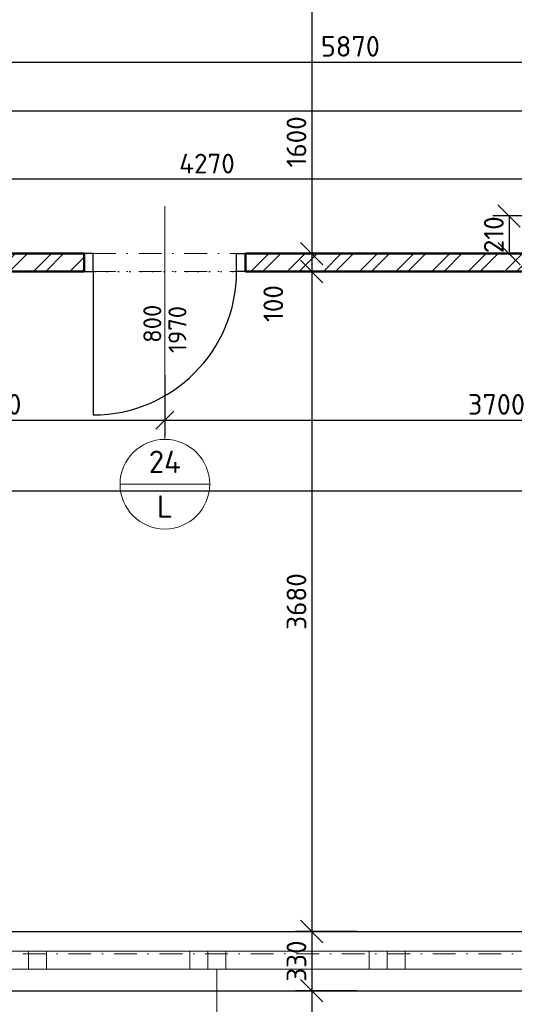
# Model space of a CAD drawing. Header units: millimetres. Extents: x -118752 to 407724, y -73278 to 155058.
# Tile 142 of 256: x 88144 to 90904, y 58677 to 64167. Entities that reach past the tile are written whole.
import ezdxf
from ezdxf.enums import TextEntityAlignment as Align

# ---------------------------------------------------------------- set-up
doc = ezdxf.new("R2010")
doc.units = ezdxf.units.MM
doc.header["$LTSCALE"] = 10
doc.linetypes.add('DASHDOT', pattern=[25.4, 12.7, -6.35, 0, -6.35])
doc.linetypes.add('DOT', pattern=[6.35, 0, -6.35])
for name, color, linetype, lineweight in [('CKBUBLINY', 1, 'Continuous', 18), ('CKBUBLINY_POPIS', 3, 'Continuous', 25), ('CKDVERE_', 7, 'Continuous', 25), ('CKDVERE_NADROVINOU', 1, 'DASHDOT', 18), ('CKDVERE_OSY', 1, 'Continuous', 18), ('CKDVERE_POPIS', 3, 'Continuous', 25), ('CKDVERE_ZARUBNE_RAM', 5, 'Continuous', 25), ('CKKOTY', 3, 'Continuous', 25), ('CKOKNA', 1, 'Continuous', 18), ('CKRASTR', 7, 'DASHDOT', 15), ('CKSTENY_PODROVINOU', 7, 'Continuous', 25), ('CKSTENY_REZ', 6, 'Continuous', 50), ('srafy', 7, 'Continuous', 18)]:
    doc.layers.add(name, color=color, linetype=linetype, lineweight=lineweight)
doc.layers.add('CKDVERE_DORAZ', color=7, linetype='DOT', lineweight=25, plot=False)
doc.styles.get("Standard").update_dxf_attribs({"font": 'isocpeur.ttf'})
doc.dimstyles.new('CADKON', dxfattribs={"dimscale": 50, "dimtxt": 2.2, "dimasz": 2.5, "dimexe": 1.8, "dimexo": 5, "dimgap": 0.6, "dimtad": 1, "dimrnd": 1, "dimtxsty": 'Standard', "dimblk1": 'OBLIQUE', "dimblk2": 'OBLIQUE', "dimsah": 1, "dimcen": 2.5, "dimadec": 1, "dimazin": 2, "dimtfac": 1, "dimtdec": 4, "dimtix": 1, "dimtmove": 2, "dimatfit": 3, "dimldrblk": 'OPEN30', "dimfxl": 5, "dimfxlon": 1, "dimtolj": 1, "dimarcsym": 0})
doc.dimstyles.new('CADKON obrazky', dxfattribs={"dimscale": 50, "dimtxt": 2.2, "dimasz": 2.5, "dimexe": 1.8, "dimexo": 2, "dimgap": 0.6, "dimtad": 1, "dimrnd": 1, "dimtxsty": 'Standard', "dimblk1": 'OBLIQUE', "dimblk2": 'OBLIQUE', "dimsah": 1, "dimcen": 2.5, "dimadec": 1, "dimazin": 2, "dimtfac": 1, "dimtdec": 4, "dimtix": 1, "dimtmove": 2, "dimatfit": 3, "dimldrblk": 'OPEN30', "dimfxl": 5, "dimfxlon": 1, "dimtolj": 1, "dimarcsym": 0})

# ---------------------------------------------------------------- blocks, each defined once
blk = doc.blocks.new('_OBLIQUE')
at = {"color": 0, "linetype": 'ByBlock'}
blk.add_line((-0.5, -0.5), (0.5, 0.5), dxfattribs=at)
blk = doc.blocks.new('*D7807')
at = {"layer": 'CKKOTY', "color": 0, "lineweight": -2}
for p, q in [((86724.4, 56878), (86724.4, 56538)), ((103664.4, 56878), (103664.4, 56538)), ((86724.4, 56628), (103664.4, 56628))]:
    blk.add_line(p, q, dxfattribs=at)
at = {"layer": 'Defpoints', "color": 0}
for p in [(86724.4, 58752.7), (103664.4, 58752.7), (103664.4, 56628)]:
    blk.add_point(p, dxfattribs=at)
at = {"layer": 'CKKOTY', "color": 0, "lineweight": -2, "xscale": 125, "yscale": 125, "zscale": 125, "rotation": 180}
blk.add_blockref('_OBLIQUE', (86724.4, 56628), dxfattribs=at)
at = {"layer": 'CKKOTY', "color": 0, "lineweight": -2, "xscale": 125, "yscale": 125, "zscale": 125}
blk.add_blockref('_OBLIQUE', (103664.4, 56628), dxfattribs=at)
at = {"layer": 'CKKOTY', "color": 0, "insert": (95194.4, 56713), "char_height": 110, "attachment_point": 5}
blk.add_mtext('\\A1;16940', dxfattribs=at)
blk = doc.blocks.new('_Open90')
at = {"color": 0, "lineweight": -2}
for p, q in [((-0.5, 0.5), (0, 0)), ((0, 0), (-1, 0)), ((0, 0), (-0.5, -0.5))]:
    blk.add_line(p, q, dxfattribs=at)
blk = doc.blocks.new('*D7844')
at = {"layer": 'CKKOTY', "color": 0, "lineweight": -2}
for p, q in [((87054.4, 61842.9), (87054.4, 61631)), ((97414.4, 61842.9), (97414.4, 61631)), ((87054.4, 61541), (97414.4, 61541))]:
    blk.add_line(p, q, dxfattribs=at)
at = {"layer": 'Defpoints', "color": 0}
for p in [(97414.4, 61541), (87054.4, 61342.9), (97414.4, 61342.9)]:
    blk.add_point(p, dxfattribs=at)
at = {"layer": 'CKKOTY', "color": 0, "lineweight": -2, "xscale": 125, "yscale": 125, "zscale": 125, "rotation": 180}
blk.add_blockref('_OBLIQUE', (87054.4, 61541), dxfattribs=at)
at = {"layer": 'CKKOTY', "color": 0, "lineweight": -2, "xscale": 125, "yscale": 125, "zscale": 125}
blk.add_blockref('_OBLIQUE', (97414.4, 61541), dxfattribs=at)
at = {"layer": 'CKKOTY', "color": 0, "insert": (91826.3, 61640.8), "char_height": 110, "attachment_point": 5}
blk.add_mtext('\\A1;10360', dxfattribs=at)
blk = doc.blocks.new('_Open30')
at = {"color": 0, "lineweight": -2}
for p, q in [((-1, 0.268), (0, 0)), ((0, 0), (-1, -0.268)), ((0, 0), (-1, 0))]:
    blk.add_line(p, q, dxfattribs=at)
blk = doc.blocks.new('*D7854')
at = {"layer": 'CKKOTY', "color": 0, "lineweight": -2}
for p, q in [((90023.5, 64463.2), (89683.5, 64463.2)), ((89773.5, 64463.2), (89773.5, 62863.2)), ((89766.3, 62863.2), (89683.5, 62863.2))]:
    blk.add_line(p, q, dxfattribs=at)
at = {"layer": 'Defpoints', "color": 0}
for p in [(90616.3, 64463.2), (89773.5, 62863.2), (90266.3, 62863.2)]:
    blk.add_point(p, dxfattribs=at)
at = {"layer": 'CKKOTY', "color": 0, "lineweight": -2, "xscale": 125, "yscale": 125, "zscale": 125}
for p, rotation in [((89773.5, 64463.2), 90), ((89773.5, 62863.2), 270)]:
    blk.add_blockref('_OBLIQUE', p, dxfattribs=dict(at, rotation=rotation))
at = {"layer": 'CKKOTY', "color": 0, "insert": (89688.5, 63486), "char_height": 110, "attachment_point": 5, "rotation": 90}
blk.add_mtext('\\A1;1600', dxfattribs=at)
blk = doc.blocks.new('*D7855')
at = {"layer": 'CKKOTY', "color": 0, "lineweight": -2}
for p, q in [((89766.3, 62863.2), (89683.5, 62863.2)), ((89773.5, 62863.2), (89773.5, 62763.2)), ((89766.3, 62763.2), (89683.5, 62763.2))]:
    blk.add_line(p, q, dxfattribs=at)
at = {"layer": 'Defpoints', "color": 0}
for p in [(90266.3, 62863.2), (89773.5, 62763.2), (90266.3, 62763.2)]:
    blk.add_point(p, dxfattribs=at)
at = {"layer": 'CKKOTY', "color": 0, "lineweight": -2, "xscale": 125, "yscale": 125, "zscale": 125}
for p, rotation in [((89773.5, 62863.2), 90), ((89773.5, 62763.2), 270)]:
    blk.add_blockref('_OBLIQUE', p, dxfattribs=dict(at, rotation=rotation))
at = {"layer": 'CKKOTY', "color": 0, "insert": (89559.4, 62584.5), "char_height": 110, "attachment_point": 5, "rotation": 90}
blk.add_mtext('\\A1;100', dxfattribs=at)
blk = doc.blocks.new('*D7863')
at = {"layer": 'CKKOTY', "color": 0, "lineweight": -2}
for p, q in [((99464.4, 64108.2), (99464.4, 63748.2)), ((99464.4, 63658.2), (87054.4, 63658.2)), ((87054.4, 63213.2), (87054.4, 63568.2))]:
    blk.add_line(p, q, dxfattribs=at)
at = {"layer": 'Defpoints', "color": 0}
for p in [(87054.4, 63713.2), (87054.4, 63658.2), (99464.4, 63608.2)]:
    blk.add_point(p, dxfattribs=at)
at = {"layer": 'CKKOTY', "color": 0, "lineweight": -2, "xscale": 125, "yscale": 125, "zscale": 125, "rotation": 180}
blk.add_blockref('_OBLIQUE', (87054.4, 63658.2), dxfattribs=at)
at = {"layer": 'CKKOTY', "color": 0, "lineweight": -2, "xscale": 125, "yscale": 125, "zscale": 125}
blk.add_blockref('_OBLIQUE', (99464.4, 63658.2), dxfattribs=at)
at = {"layer": 'CKKOTY', "color": 0, "insert": (93610.6, 63763.6), "char_height": 110, "attachment_point": 5}
blk.add_mtext('\\A1;12410', dxfattribs=at)
blk = doc.blocks.new('*D8394')
at = {"layer": 'CKKOTY', "color": 0, "lineweight": -2}
for p, q in [((86944.4, 58252.7), (86944.4, 56793.8)), ((91444.4, 58252.7), (91444.4, 56793.8)), ((91444.4, 56883.8), (86944.4, 56883.8))]:
    blk.add_line(p, q, dxfattribs=at)
at = {"layer": 'Defpoints', "color": 0}
for p in [(86944.4, 58752.7), (91444.4, 58752.7), (86944.4, 56883.8)]:
    blk.add_point(p, dxfattribs=at)
at = {"layer": 'CKKOTY', "color": 0, "lineweight": -2, "xscale": 125, "yscale": 125, "zscale": 125, "rotation": 180}
blk.add_blockref('_OBLIQUE', (86944.4, 56883.8), dxfattribs=at)
at = {"layer": 'CKKOTY', "color": 0, "lineweight": -2, "xscale": 125, "yscale": 125, "zscale": 125}
blk.add_blockref('_OBLIQUE', (91444.4, 56883.8), dxfattribs=at)
at = {"layer": 'CKKOTY', "color": 0, "insert": (89194.4, 56968.8), "char_height": 110, "attachment_point": 5}
blk.add_mtext('\\A1;4500', dxfattribs=at)
blk = doc.blocks.new('*D8454')
at = {"layer": 'CKKOTY', "color": 0, "lineweight": -2}
for p, q in [((87194.4, 57608.5), (87194.4, 57268.5)), ((91194.4, 57608.5), (91194.4, 57268.5)), ((87194.4, 57358.5), (91194.4, 57358.5))]:
    blk.add_line(p, q, dxfattribs=at)
at = {"layer": 'Defpoints', "color": 0}
for p in [(87194.4, 58814.8), (91194.4, 58814.8), (91194.4, 57358.5)]:
    blk.add_point(p, dxfattribs=at)
at = {"layer": 'CKKOTY', "color": 0, "lineweight": -2, "xscale": 125, "yscale": 125, "zscale": 125, "rotation": 180}
blk.add_blockref('_OBLIQUE', (87194.4, 57358.5), dxfattribs=at)
at = {"layer": 'CKKOTY', "color": 0, "lineweight": -2, "xscale": 125, "yscale": 125, "zscale": 125}
blk.add_blockref('_OBLIQUE', (91194.4, 57358.5), dxfattribs=at)
at = {"layer": 'CKKOTY', "color": 0, "char_height": 110, "attachment_point": 5}
for s, insert in [('\\A1;4000', (89194.4, 57443.5)), ('\\A1;1500(900)', (89194.4, 57262.5))]:
    blk.add_mtext(s, dxfattribs=dict(at, insert=insert))
blk = doc.blocks.new('*D8457')
at = {"layer": 'CKKOTY', "color": 0, "lineweight": -2}
for p, q in [((89766.3, 62763.2), (89683.5, 62763.2)), ((89773.5, 62763.2), (89773.5, 59082.7)), ((90023.5, 59082.7), (89683.5, 59082.7))]:
    blk.add_line(p, q, dxfattribs=at)
at = {"layer": 'Defpoints', "color": 0}
for p in [(90266.3, 62763.2), (89773.5, 59082.7), (90646.3, 59082.7)]:
    blk.add_point(p, dxfattribs=at)
at = {"layer": 'CKKOTY', "color": 0, "lineweight": -2, "xscale": 125, "yscale": 125, "zscale": 125}
for p, rotation in [((89773.5, 62763.2), 90), ((89773.5, 59082.7), 270)]:
    blk.add_blockref('_OBLIQUE', p, dxfattribs=dict(at, rotation=rotation))
at = {"layer": 'CKKOTY', "color": 0, "insert": (89688.5, 60922.9), "char_height": 110, "attachment_point": 5, "rotation": 90}
blk.add_mtext('\\A1;3680', dxfattribs=at)
blk = doc.blocks.new('*D8458')
at = {"layer": 'CKKOTY', "color": 0, "lineweight": -2}
for p, q in [((90023.5, 59082.7), (89683.5, 59082.7)), ((89773.5, 59082.7), (89773.5, 58752.7)), ((90023.5, 58752.7), (89683.5, 58752.7))]:
    blk.add_line(p, q, dxfattribs=at)
at = {"layer": 'Defpoints', "color": 0}
for p in [(90646.3, 59082.7), (89773.5, 58752.7), (90646.3, 58752.7)]:
    blk.add_point(p, dxfattribs=at)
at = {"layer": 'CKKOTY', "color": 0, "lineweight": -2, "xscale": 125, "yscale": 125, "zscale": 125}
for p, rotation in [((89773.5, 59082.7), 90), ((89773.5, 58752.7), 270)]:
    blk.add_blockref('_OBLIQUE', p, dxfattribs=dict(at, rotation=rotation))
at = {"layer": 'CKKOTY', "color": 0, "insert": (89688.5, 58917.7), "char_height": 110, "attachment_point": 5, "rotation": 90}
blk.add_mtext('\\A1;330', dxfattribs=at)
blk = doc.blocks.new('*D8686')
at = {"layer": 'CKKOTY', "color": 0, "lineweight": -2}
for p, q in [((87054.4, 62184.9), (87054.4, 61844.9)), ((88954.4, 62184.9), (88954.4, 61844.9)), ((87054.4, 61934.9), (88954.4, 61934.9))]:
    blk.add_line(p, q, dxfattribs=at)
at = {"layer": 'Defpoints', "color": 0}
for p in [(87054.4, 62472.7), (88954.4, 62472.7), (88954.4, 61934.9)]:
    blk.add_point(p, dxfattribs=at)
at = {"layer": 'CKKOTY', "color": 0, "lineweight": -2, "xscale": 100, "yscale": 100, "zscale": 100, "rotation": 180}
blk.add_blockref('_OBLIQUE', (87054.4, 61934.9), dxfattribs=at)
at = {"layer": 'CKKOTY', "color": 0, "lineweight": -2, "xscale": 100, "yscale": 100, "zscale": 100}
blk.add_blockref('_OBLIQUE', (88954.4, 61934.9), dxfattribs=at)
at = {"layer": 'CKKOTY', "color": 0, "insert": (88004.4, 62022.4), "char_height": 115, "attachment_point": 5}
blk.add_mtext('\\A1;1900', dxfattribs=at)
blk = doc.blocks.new('*D8687')
at = {"layer": 'CKKOTY', "color": 0, "lineweight": -2}
for p, q in [((88954.4, 62184.9), (88954.4, 61844.9)), ((92654.4, 62184.9), (92654.4, 61844.9)), ((88954.4, 61934.9), (92654.4, 61934.9))]:
    blk.add_line(p, q, dxfattribs=at)
at = {"layer": 'Defpoints', "color": 0}
for p in [(88954.4, 62472.7), (92654.4, 62414.7), (92654.4, 61934.9)]:
    blk.add_point(p, dxfattribs=at)
at = {"layer": 'CKKOTY', "color": 0, "lineweight": -2, "xscale": 100, "yscale": 100, "zscale": 100, "rotation": 180}
blk.add_blockref('_OBLIQUE', (88954.4, 61934.9), dxfattribs=at)
at = {"layer": 'CKKOTY', "color": 0, "lineweight": -2, "xscale": 100, "yscale": 100, "zscale": 100}
blk.add_blockref('_OBLIQUE', (92654.4, 61934.9), dxfattribs=at)
at = {"layer": 'CKKOTY', "color": 0, "insert": (90804.4, 62022.4), "char_height": 115, "attachment_point": 5}
blk.add_mtext('\\A1;3700', dxfattribs=at)
blk = doc.blocks.new('*D8704')
at = {"layer": 'CKKOTY', "color": 0, "lineweight": -2}
for p, q in [((87054.4, 64181.4), (87054.4, 63841.4)), ((92924.4, 64181.4), (92924.4, 63841.4)), ((87054.4, 63931.4), (92924.4, 63931.4))]:
    blk.add_line(p, q, dxfattribs=at)
at = {"layer": 'Defpoints', "color": 0}
for p in [(92924.4, 64463.2), (87054.4, 64451.5), (92924.4, 63931.4)]:
    blk.add_point(p, dxfattribs=at)
at = {"layer": 'CKKOTY', "color": 0, "lineweight": -2, "xscale": 100, "yscale": 100, "zscale": 100, "rotation": 180}
blk.add_blockref('_OBLIQUE', (87054.4, 63931.4), dxfattribs=at)
at = {"layer": 'CKKOTY', "color": 0, "lineweight": -2, "xscale": 100, "yscale": 100, "zscale": 100}
blk.add_blockref('_OBLIQUE', (92924.4, 63931.4), dxfattribs=at)
at = {"layer": 'CKKOTY', "color": 0, "insert": (89989.4, 64018.9), "char_height": 115, "attachment_point": 5}
blk.add_mtext('\\A1;5870', dxfattribs=at)
blk = doc.blocks.new('*D8843')
at = {"layer": 'CKKOTY', "color": 0, "lineweight": -2}
for p, q in [((87054.4, 63113.2), (87054.4, 63369.9)), ((91324.4, 63113.2), (91324.4, 63369.9)), ((87054.4, 63279.9), (91324.4, 63279.9))]:
    blk.add_line(p, q, dxfattribs=at)
at = {"layer": 'Defpoints', "color": 0}
for p in [(91324.4, 63279.9), (87054.4, 62863.2), (91324.4, 62863.2)]:
    blk.add_point(p, dxfattribs=at)
at = {"layer": 'CKKOTY', "color": 0, "lineweight": -2, "xscale": 125, "yscale": 125, "zscale": 125, "rotation": 180}
blk.add_blockref('_OBLIQUE', (87054.4, 63279.9), dxfattribs=at)
at = {"layer": 'CKKOTY', "color": 0, "lineweight": -2, "xscale": 125, "yscale": 125, "zscale": 125}
blk.add_blockref('_OBLIQUE', (91324.4, 63279.9), dxfattribs=at)
at = {"layer": 'CKKOTY', "color": 0, "insert": (89189.4, 63364.9), "char_height": 110, "attachment_point": 5}
blk.add_mtext('\\A1;4270', dxfattribs=at)
blk = doc.blocks.new('*D8849')
at = {"layer": 'CKKOTY', "color": 0, "lineweight": -2}
for p, q in [((91074.4, 63073.2), (90784.6, 63073.2)), ((90874.6, 63073.2), (90874.6, 62863.2)), ((91074.4, 62863.2), (90784.6, 62863.2))]:
    blk.add_line(p, q, dxfattribs=at)
at = {"layer": 'Defpoints', "color": 0}
for p in [(91324.4, 63073.2), (90874.6, 62863.2), (91324.4, 62863.2)]:
    blk.add_point(p, dxfattribs=at)
at = {"layer": 'CKKOTY', "color": 0, "lineweight": -2, "xscale": 125, "yscale": 125, "zscale": 125}
for p, rotation in [((90874.6, 63073.2), 270), ((90874.6, 62863.2), 90)]:
    blk.add_blockref('_OBLIQUE', p, dxfattribs=dict(at, rotation=rotation))
at = {"layer": 'CKKOTY', "color": 0, "insert": (90789.6, 62968.2), "char_height": 110, "attachment_point": 5, "rotation": 90}
blk.add_mtext('\\A1;210', dxfattribs=at)
blk = doc.blocks.new('CK_BUBBLE_2_0_0')
at = {"color": 0, "linetype": 'ByBlock', "lineweight": -2}
blk.add_line((1, 0), (-1, 0), dxfattribs=at)
blk.add_circle((0, 0), 1, dxfattribs=at)
blk = doc.blocks.new('*D9587')
at = {"layer": 'CKKOTY', "color": 0, "lineweight": -2}
for p, q in [((90023.5, 58752.7), (89683.5, 58752.7)), ((89773.5, 58752.7), (89773.5, 57902.7)), ((90023.5, 57902.7), (89683.5, 57902.7))]:
    blk.add_line(p, q, dxfattribs=at)
at = {"layer": 'Defpoints', "color": 0}
for p in [(91444.4, 58752.7), (89773.5, 57902.7), (91444.4, 57902.7)]:
    blk.add_point(p, dxfattribs=at)
at = {"layer": 'CKKOTY', "color": 0, "lineweight": -2, "xscale": 125, "yscale": 125, "zscale": 125}
for p, rotation in [((89773.5, 58752.7), 90), ((89773.5, 57902.7), 270)]:
    blk.add_blockref('_OBLIQUE', p, dxfattribs=dict(at, rotation=rotation))
at = {"layer": 'CKKOTY', "color": 0, "insert": (89688.5, 58327.7), "char_height": 110, "attachment_point": 5, "rotation": 90}
blk.add_mtext('\\A1;850', dxfattribs=at)

msp = doc.modelspace()

# ---------------------------------------------------------------- hatches: boundary and pattern name
at = {"layer": 'srafy', "transparency": 33554661}
h = msp.add_hatch(dxfattribs=at)
h.set_pattern_fill('ANSI32', color=256, scale=15, style=0)
edge = h.paths.add_edge_path()
edge.add_line((89404.387, 62863.162), (89404.387, 62763.162))
edge.add_line((89404.387, 62763.162), (91444.387, 62763.162))
edge.add_line((91444.387, 62763.162), (91444.387, 62863.162))
edge.add_line((91444.387, 62863.162), (91344.387, 62863.162))
edge.add_line((91344.387, 62863.162), (91344.387, 62873.162))
edge.add_line((91344.387, 62873.162), (91423.137, 62873.162))
edge.add_arc((91423.137, 62891.162), 18, 270, 360)
edge.add_line((91441.137, 62891.162), (91441.137, 62958.162))
edge.add_line((91441.137, 62958.162), (91324.387, 62958.162))
edge.add_line((91324.387, 62958.162), (91324.387, 62863.162))
edge.add_line((91324.387, 62863.162), (89404.387, 62863.162))
h.paths.add_polyline_path([(88504.387, 62863.162), (87054.387, 62863.162), (87054.387, 62858.162), (87054.387, 62763.162), (88504.387, 62763.162)])
edge = h.paths.add_edge_path()
edge.add_line((91564.387, 62863.162), (91564.387, 62958.162))
edge.add_line((91564.387, 62958.162), (91447.637, 62958.162))
edge.add_line((91447.637, 62958.162), (91447.637, 62891.162))
edge.add_arc((91465.637, 62891.162), 18, 180, 270)
edge.add_line((91465.637, 62873.162), (91544.387, 62873.162))
edge.add_line((91544.387, 62873.162), (91544.387, 62863.162))
edge.add_line((91544.387, 62863.162), (91444.387, 62863.162))
edge.add_line((91444.387, 62863.162), (91444.387, 62763.162))
edge.add_line((91444.387, 62763.162), (92204.387, 62763.162))
edge.add_line((92204.387, 62763.162), (92204.387, 62863.162))
edge.add_line((92204.387, 62863.162), (91564.387, 62863.162))
h.paths.add_polyline_path([(93104.387, 62763.162), (97414.387, 62763.162), (97414.387, 62863.162), (97344.387, 62863.162), (97324.387, 62863.162), (93104.387, 62863.162)])
h.paths.add_polyline_path([(97414.387, 59082.662), (97564.387, 59082.662), (97564.387, 60563.162), (97564.387, 60713.162), (97564.387, 61373.162), (97564.387, 61433.162), (97564.387, 62863.162), (97414.387, 62863.162), (97414.387, 62763.162)])

# ---------------------------------------------------------------- linework, layer by layer
at = {"layer": 'CKBUBLINY'}
for p, q in [((88954.387, 61827.162), (88954.387, 61827.162)), ((89244.387, 58372.662), (89244.387, 58872.662))]:
    msp.add_line(p, q, dxfattribs=at)
at = {"layer": 'CKDVERE_'}
msp.add_line((88554.387, 62763.162), (88554.387, 61963.162), dxfattribs=at)
msp.add_arc((88554.387, 62763.162), 800, 270, 0, dxfattribs=at)
at = {"layer": 'CKDVERE_DORAZ'}
msp.add_line((88504.387, 62763.162), (89404.387, 62763.162), dxfattribs=at)
at = {"layer": 'CKDVERE_NADROVINOU'}
for p, q in [((88554.387, 62863.162), (89354.387, 62863.162)), ((88554.387, 62763.162), (89354.387, 62763.162))]:
    msp.add_line(p, q, dxfattribs=at)
at = {"layer": 'CKDVERE_OSY'}
msp.add_line((88954.387, 63127.162), (88954.387, 61827.162), dxfattribs=at)
at = {"layer": 'CKDVERE_ZARUBNE_RAM'}
for p, q in [((88554.387, 62863.162), (88504.387, 62863.162)), ((88504.387, 62863.162), (88504.387, 62763.162)), ((88554.387, 62763.162), (88554.387, 62863.162)), ((89354.387, 62763.162), (89354.387, 62863.162)), ((89354.387, 62863.162), (89404.387, 62863.162)), ((89404.387, 62863.162), (89404.387, 62763.162)), ((88504.387, 62763.162), (88554.387, 62763.162)), ((89404.387, 62763.162), (89354.387, 62763.162))]:
    msp.add_line(p, q, dxfattribs=at)
at = {"layer": 'CKOKNA'}
for p, q in [((88194.387, 58972.662), (88094.387, 58972.662)), ((88194.387, 58872.662), (88194.387, 58972.662)), ((88294.387, 58972.662), (88194.387, 58972.662)), ((88294.387, 58972.662), (89094.387, 58972.662)), ((88294.387, 58872.662), (88294.387, 58972.662)), ((89194.387, 58972.662), (89094.387, 58972.662)), ((89094.387, 58872.662), (89094.387, 58972.662)), ((89194.387, 58872.662), (89194.387, 58972.662)), ((89294.387, 58972.662), (89194.387, 58972.662)), ((89294.387, 58972.662), (90094.387, 58972.662)), ((89294.387, 58872.662), (89294.387, 58972.662)), ((90194.387, 58972.662), (90094.387, 58972.662)), ((90094.387, 58872.662), (90094.387, 58972.662)), ((90194.387, 58872.662), (90194.387, 58972.662)), ((90294.387, 58972.662), (90194.387, 58972.662)), ((90294.387, 58972.662), (91094.387, 58972.662)), ((90294.387, 58872.662), (90294.387, 58972.662)), ((88194.387, 58872.662), (88094.387, 58872.662)), ((88294.387, 58872.662), (88194.387, 58872.662)), ((88294.387, 58872.662), (89094.387, 58872.662)), ((89194.387, 58872.662), (89094.387, 58872.662)), ((89294.387, 58872.662), (89194.387, 58872.662)), ((89294.387, 58872.662), (90094.387, 58872.662)), ((90194.387, 58872.662), (90094.387, 58872.662)), ((90294.387, 58872.662), (90194.387, 58872.662)), ((90294.387, 58872.662), (91094.387, 58872.662))]:
    msp.add_line(p, q, dxfattribs=at)
at = {"layer": 'CKRASTR'}
msp.add_line((82826.656, 58958.162), (104444.387, 58958.162), dxfattribs=at)
at = {"layer": 'CKSTENY_PODROVINOU'}
for p, q in [((87194.387, 59082.662), (91194.387, 59082.662)), ((87194.387, 58752.662), (91194.387, 58752.662))]:
    msp.add_line(p, q, dxfattribs=at)
at = {"layer": 'CKSTENY_REZ'}
for p, q in [((87054.387, 62863.162), (88504.387, 62863.162)), ((88504.387, 62763.162), (88504.387, 62863.162)), ((89404.387, 62763.162), (89404.387, 62863.162)), ((89404.387, 62863.162), (91324.387, 62863.162)), ((87054.387, 62763.162), (88504.387, 62763.162)), ((89404.387, 62763.162), (92204.387, 62763.162))]:
    msp.add_line(p, q, dxfattribs=at)

# ---------------------------------------------------------------- block references
at = {"layer": 'CKBUBLINY'}
ref = msp.add_blockref('CK_BUBBLE_2_0_0', (88954.387, 61577.162), dxfattribs=dict(at, xscale=250, yscale=250, zscale=250))
ref.add_attrib('NUM1', '24', dxfattribs={"layer": 'CKBUBLINY_POPIS', "height": 125}).set_placement((88954.387, 61639.662), align=Align.CENTER)
ref.add_attrib('NUM2', 'L', dxfattribs={"layer": 'CKBUBLINY_POPIS', "height": 125}).set_placement((88954.387, 61514.662), align=Align.TOP_CENTER)

# ---------------------------------------------------------------- texts
at = {"layer": 'CKDVERE_POPIS'}
msp.add_text('  800', height=100, rotation=90, dxfattribs=at).set_placement((88934.387, 62408.162), align=Align.CENTER)
msp.add_text(' 1970', height=100, rotation=90, dxfattribs=at).set_placement((88974.387, 62408.162), align=Align.TOP_CENTER)

# ---------------------------------------------------------------- dimensions: what is measured, and where the dimension line sits
at = {"layer": 'CKKOTY'}
for base, p1, p2, picture, middle in [((89773.545803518, 62863.162350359), (90616.264038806, 64463.167350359), (90266.264038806, 62863.162350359), '*D7854', (89688.545803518, 63486.004274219)), ((89773.546, 62763.162), (90266.264, 62863.162), (90266.264, 62763.162), '*D7855', (89559.382, 62584.491))]:
    dim = msp.add_linear_dim(base=base, p1=p1, p2=p2, angle=90, dimstyle='CADKON', override={"dimscale": 50, "dimexo": 10, "dimtmove": 2}, dxfattribs=at)
    dim.commit()
    dim.dimension.update_dxf_attribs({"geometry": picture, "text_midpoint": middle, "dimtype": 160})
for base, p1, p2, dimstyle, override, picture, middle in [((92924.387, 63931.405), (87054.387, 64451.494), (92924.387, 64463.167), 'CADKON obrazky', {"dimtxt": 2.3, "dimasz": 2}, '*D8704', (89989.387, 64018.905)), ((88954.387, 61934.94), (87054.387, 62472.662), (88954.387, 62472.662), 'CADKON obrazky', {"dimtxt": 2.3, "dimasz": 2}, '*D8686', (88004.387, 62022.44)), ((92654.387, 61934.94), (88954.387, 62472.662), (92654.387, 62414.67), 'CADKON obrazky', {"dimtxt": 2.3, "dimasz": 2, "dimtmove": 2}, '*D8687', (90804.387, 62022.44)), ((103664.387, 56628.042), (86724.387, 58752.662), (103664.387, 58752.662), 'CADKON', {"dimscale": 50, "dimexo": 10, "dimldrblk": 'Open90'}, '*D7807', (95194.387, 56713.042)), ((86944.387, 56883.788), (91444.387, 58752.662), (86944.387, 58752.662), 'CADKON', {"dimscale": 50, "dimexo": 10, "dimdec": 0, "dimrnd": 5, "dimtmove": 2, "dimfxl": 1, "dimfxlon": 0}, '*D8394', (89194.387, 56968.788))]:
    dim = msp.add_linear_dim(base=base, p1=p1, p2=p2, dimstyle=dimstyle, override=override, dxfattribs=at)
    dim.commit()
    dim.dimension.update_dxf_attribs({"geometry": picture, "text_midpoint": middle})
for base, p1, p2, picture, middle in [((87054.387, 63658.162), (99464.387, 63608.162), (87054.387, 63713.162), '*D7863', (93610.619, 63763.625)), ((97414.387, 61540.997), (87054.387, 61342.91), (97414.387, 61342.91), '*D7844', (91826.283, 61640.76))]:
    dim = msp.add_linear_dim(base=base, p1=p1, p2=p2, dimstyle='CADKON', override={"dimscale": 50, "dimexo": 10, "dimtmove": 2}, dxfattribs=at)
    dim.commit()
    dim.dimension.update_dxf_attribs({"geometry": picture, "text_midpoint": middle, "dimtype": 160})
dim = msp.add_linear_dim(base=(91324.387, 63279.948), p1=(87054.387, 62863.162), p2=(91324.387, 62863.162), dimstyle='CADKON', dxfattribs=at)
dim.commit()
dim.dimension.update_dxf_attribs({"geometry": '*D8843', "text_midpoint": (89189.387, 63364.948)})
for base, p1, p2, picture, middle in [((90874.629, 62863.162), (91324.387, 63073.162), (91324.387, 62863.162), '*D8849', (90789.629, 62968.162)), ((89773.546, 57902.662), (91444.387, 58752.662), (91444.387, 57902.662), '*D9587', (89688.546, 58327.662))]:
    dim = msp.add_linear_dim(base=base, p1=p1, p2=p2, angle=90, dimstyle='CADKON', dxfattribs=at)
    dim.commit()
    dim.dimension.update_dxf_attribs({"geometry": picture, "text_midpoint": middle})
for base, p1, p2, picture, middle in [((89773.546, 59082.662), (90266.264, 62763.162), (90646.264, 59082.662), '*D8457', (89688.546, 60922.912)), ((89773.546, 58752.662), (90646.264, 59082.662), (90646.264, 58752.662), '*D8458', (89688.546, 58917.662))]:
    dim = msp.add_linear_dim(base=base, p1=p1, p2=p2, angle=90, dimstyle='CADKON', override={"dimscale": 50, "dimexo": 10, "dimtmove": 2}, dxfattribs=at)
    dim.commit()
    dim.dimension.update_dxf_attribs({"geometry": picture, "text_midpoint": middle})
dim = msp.add_linear_dim(base=(91194.387, 57358.477), p1=(87194.387, 58814.758), p2=(91194.387, 58814.758), text='<>\\X1500(900)', dimstyle='CADKON', override={"dimscale": 50, "dimexo": 22.994876}, dxfattribs=at)
dim.commit()
dim.dimension.update_dxf_attribs({"geometry": '*D8454', "text_midpoint": (89194.387, 57443.477)})

doc.saveas('drawing.dxf')
